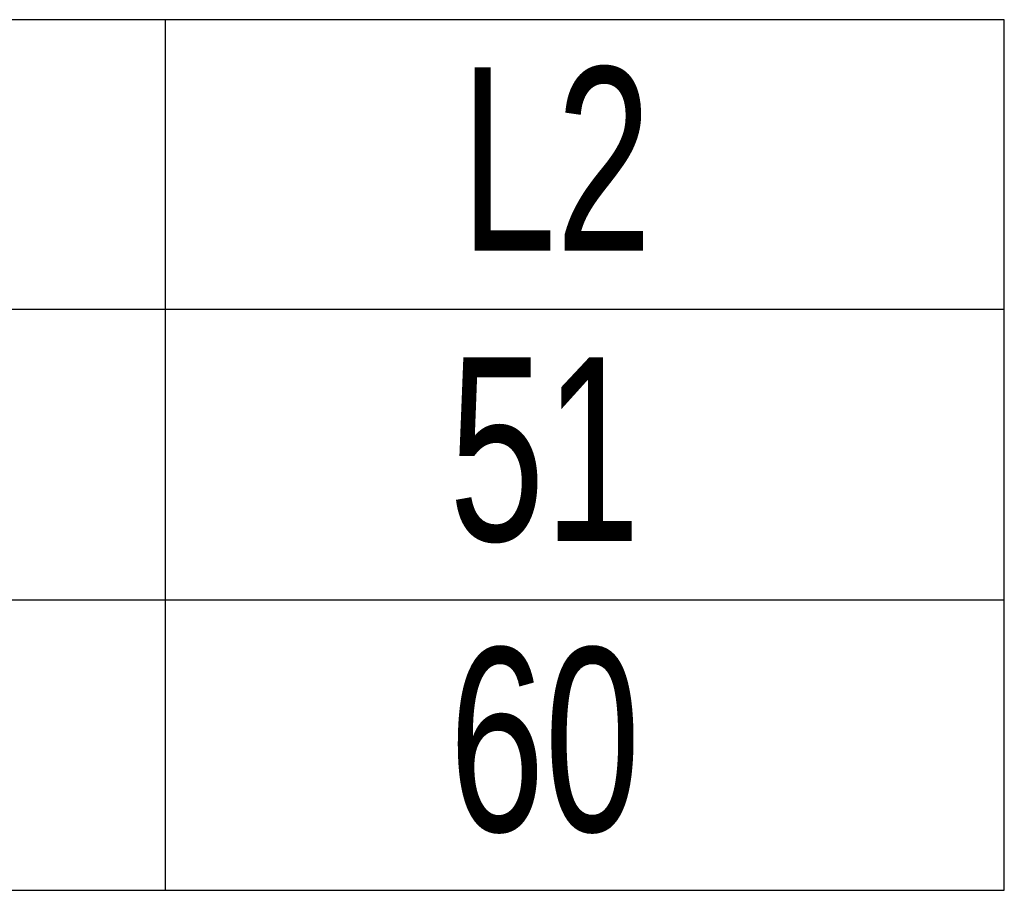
# Model space of a CAD drawing. Extents: x 11 to 421, y 5 to 275.
# Tile 7 of 10: x 348 to 366, y 234 to 251. Entities that reach past the tile are written whole.
import ezdxf
from ezdxf.enums import TextEntityAlignment as Align

# ---------------------------------------------------------------- set-up
doc = ezdxf.new("R2010")
doc.units = 0
doc.layers.get('0').update_dxf_attribs({"linetype": 'CONTINUOUS'})

# ---------------------------------------------------------------- blocks, each defined once
blk = doc.blocks.new('SW_TABLEANNOTATION_0')
at = {"color": 0, "linetype": 'CONTINUOUS'}
for p, q in [((76.879, 0), (0, 0)), ((60.879, 0), (60.879, -16.611)), ((76.879, -16.611), (76.879, 0)), ((0, -5.526), (76.879, -5.526)), ((0, -11.069), (76.879, -11.069)), ((0, -16.611), (76.879, -16.611))]:
    blk.add_line(p, q, dxfattribs=at)
at = {"color": 0, "linetype": 'CONTINUOUS', "width": 0.7}
for s, p in [('L2', (66.51, -5.459)), ('51', (66.293, -10.994)), ('60', (66.293, -16.536))]:
    blk.add_text(s, height=3.5, dxfattribs=at).set_placement(p, align=Align.BOTTOM_LEFT)

msp = doc.modelspace()

# ---------------------------------------------------------------- block references
at = {"color": 7, "linetype": 'CONTINUOUS'}
msp.add_blockref('SW_TABLEANNOTATION_0', (289.452, 250.651), dxfattribs=at)

doc.saveas('drawing.dxf')
